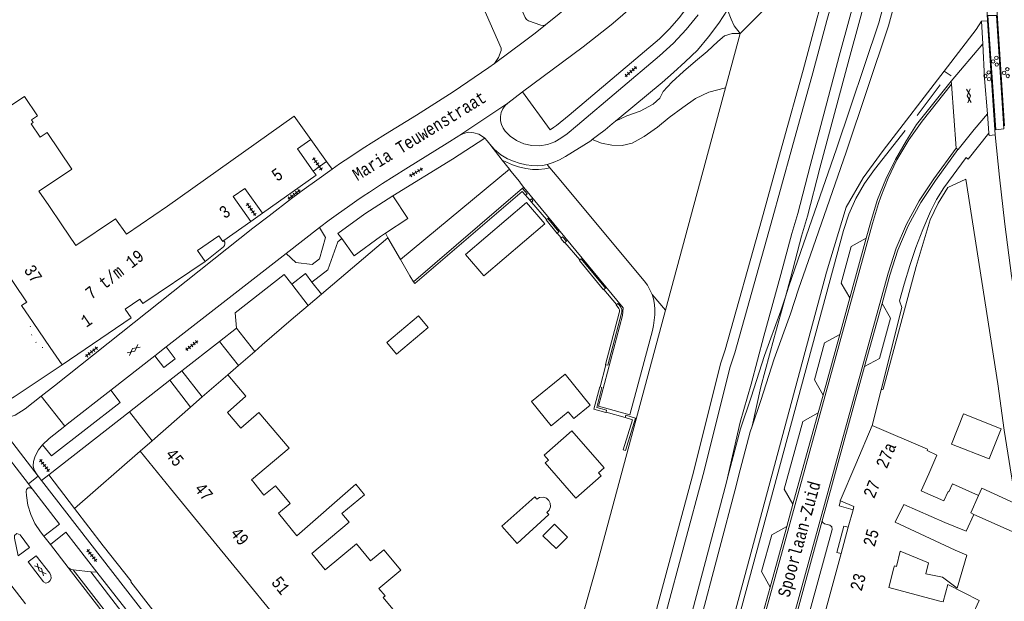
# Model space of a CAD drawing. Header units: metres. Extents: x 196790 to 198335, y 354523 to 356036.
# Tile 21 of 105: x 197160 to 197305, y 355465 to 355551. Entities that reach past the tile are written whole.
import ezdxf

# ---------------------------------------------------------------- set-up
doc = ezdxf.new("R2010")
doc.units = ezdxf.units.M
for name, pattern in [('DGN Style 1', [1.160006, 0.00193, -1.158076]), ('DGN Style 2', [186.027128, 111.616277, -74.410851]), ('DGN Style 3', [260.437979, 186.027128, -74.410851])]:
    doc.linetypes.add(name, pattern=pattern)
for name, color, linetype, lineweight in [('afdak', 252, 'DGN Style 2', 18), ('bij- of bedrijfsgebouw', 252, 'Continuous', 18), ('cultuurscheiding', 252, 'Continuous', 18), ('functiescheiding', 252, 'Continuous', 18), ('heg of haag', 252, 'Continuous', 18), ('hoofdgebouw', 252, 'Continuous', 18), ('huisnummer BAG', 252, 'Continuous', 18), ('kant asfaltverharding', 252, 'Continuous', 18), ('kant betonverharding', 252, 'Continuous', 18), ('kant klinkerverharding', 252, 'Continuous', 18), ('kant muur (extern)', 252, 'Continuous', 18), ('kant tegelverharding', 252, 'Continuous', 18), ('molgoot', 252, 'DGN Style 3', 18), ('overig WOZ', 252, 'DGN Style 1', 18), ('overige afscheidingen', 252, 'Continuous', 18), ('raster', 252, 'Continuous', 18), ('schutting', 252, 'Continuous', 18), ('spoorrail', 252, 'Continuous', 18), ('straatnaam', 252, 'Continuous', 18), ('T22_berm', 252, 'DGN Style 2', 18), ('taludlijn', 252, 'Continuous', 18), ('tuinhuis', 252, 'DGN Style 2', 18), ('verh asfaltsymbool', 2, 'Continuous', 0), ('verh betonsymbool', 2, 'Continuous', 0), ('verh tegelsymbool', 2, 'Continuous', 0), ('vlakafsluiter grijs', 252, 'DGN Style 2', 18), ('vlakafsluiter groen', 252, 'DGN Style 2', 18), ('zwembad', 252, 'DGN Style 2', 18)]:
    doc.layers.add(name, color=color, linetype=linetype, lineweight=lineweight)
doc.styles.add('Style-Courier New', font='cour.ttf')

# ---------------------------------------------------------------- blocks, each defined once
blk = doc.blocks.new('S612')
at = {"layer": 'verh asfaltsymbool', "color": 252}
for p, q in [((-0.99, -0.26), (0.01, 0.24)), ((0.01, -0.26), (-0.99, 0.24)), ((0.01, 0.24), (1.01, -0.26)), ((1.01, 0.24), (0.01, -0.26))]:
    blk.add_line(p, q, dxfattribs=at)
blk = doc.blocks.new('S621')
at = {"layer": 'verh betonsymbool', "color": 252, "linetype": 'Continuous', "lineweight": 0}
for centre in [(-0.48, 0.24), (0.52, 0.24), (0.02, -0.26)]:
    blk.add_circle(centre, 0.25, dxfattribs=at)
blk = doc.blocks.new('S642')
at = {"layer": 'verh tegelsymbool', "color": 252}
for p, q in [((-1.12, 0), (1.12, 0)), ((-0.9, -0.25), (-0.9, 0.25)), ((-0.45, -0.25), (-0.45, 0.25)), ((0, -0.25), (0, 0.25)), ((0.45, -0.25), (0.45, 0.25)), ((0.9, -0.25), (0.9, 0.25))]:
    blk.add_line(p, q, dxfattribs=at)

msp = doc.modelspace()

# ---------------------------------------------------------------- linework, layer by layer
at = {"layer": 'afdak'}
for p, q in [((197202.868, 355533.251), (197205.197, 355529.999)), ((197205.197, 355529.999), (197203.213, 355528.601)), ((197225.688, 355516.306), (197234.687, 355523.966)), ((197234.687, 355523.966), (197237.356, 355520.83)), ((197194.037, 355521.163), (197195.745, 355522.391)), ((197237.356, 355520.83), (197228.358, 355513.17)), ((197228.358, 355513.17), (197225.688, 355516.306)), ((197218.732, 355507.257), (197214.07, 355503.322)), ((197220.176, 355505.546), (197218.732, 355507.257)), ((197215.513, 355501.611), (197220.176, 355505.546)), ((197214.07, 355503.322), (197215.513, 355501.611))]:
    msp.add_line(p, q, dxfattribs=at)
at = {"layer": 'afdak', "flags": 128}
msp.add_lwpolyline([(197300.644, 355478.017), (197307.165, 355475.102), (197306.647, 355479.688), (197301.797, 355481.85), (197301.321, 355480.781)], dxfattribs=at)
at = {"layer": 'bij- of bedrijfsgebouw'}
msp.add_line((197301.321, 355480.781), (197300.181, 355478.224), dxfattribs=at)
at = {"layer": 'bij- of bedrijfsgebouw', "flags": 128}
for points in [[(197302.895, 355486.188), (197304.643, 355490.623), (197299.1, 355492.808), (197297.352, 355488.373), (197302.895, 355486.188)], [(197296.219, 355479.994), (197296.834, 355481.374), (197296.952, 355481.321), (197297.477, 355482.499), (197301.321, 355480.781)]]:
    msp.add_lwpolyline(points, dxfattribs=at)
at = {"layer": 'cultuurscheiding'}
msp.add_line((197216.074, 355515.566), (197232.144, 355528.888), dxfattribs=at)
at = {"layer": 'functiescheiding', "flags": 128}
msp.add_lwpolyline([(197238.127, 355529.086), (197237.38, 355528.951), (197236.42, 355528.848), (197235.552, 355528.854), (197234.553, 355528.966), (197233.479, 355529.231), (197232.605, 355529.522), (197231.724, 355529.926), (197231.094, 355530.221)], dxfattribs=at)
at = {"layer": 'heg of haag'}
for p, q in [((197292.283, 355536.798), (197295.68, 355541.309)), ((197299.433, 355527.408), (197304.157, 355497.243))]:
    msp.add_line(p, q, dxfattribs=at)
at = {"layer": 'heg of haag', "flags": 128}
msp.add_lwpolyline([(197245.9, 355388.51), (197281.409, 355519.828), (197282.194, 355522.241), (197283.226, 355524.573), (197284.489, 355526.789), (197285.962, 355528.855), (197290.515, 355534.601)], dxfattribs=at)
at = {"layer": 'hoofdgebouw'}
for p, q in [((197167.299, 355528.635), (197162.758, 355525.631)), ((197162.758, 355525.631), (197164.222, 355523.517)), ((197193.155, 355526.047), (197191.444, 355524.841)), ((197193.155, 355526.047), (197195.745, 355522.391)), ((197166.147, 355520.675), (197164.222, 355523.517)), ((197191.444, 355524.841), (197194.037, 355521.163)), ((197194.037, 355521.163), (197190.059, 355518.358)), ((197157.286, 355514.733), (197160.97, 355509.338)), ((197164.45, 355502.607), (197161.948, 355506.267)), ((197164.45, 355502.607), (197166.196, 355500.053)), ((197186.856, 355495.312), (197190.632, 355498.584)), ((197193.307, 355495.425), (197190.632, 355498.584)), ((197185.146, 355493.83), (197186.856, 355495.312)), ((197193.307, 355495.425), (197190.606, 355493.02)), ((197179.467, 355488.846), (197185.146, 355493.83)), ((197190.606, 355493.02), (197192.53, 355490.735)), ((197285.665, 355491.113), (197283.245, 355485.426)), ((197293.809, 355487.628), (197285.665, 355491.113)), ((197177.71, 355487.303), (197179.467, 355488.846)), ((197182.176, 355481.845), (197177.71, 355487.303)), ((197194.297, 355482.898), (197194.443, 355482.721)), ((197182.176, 355481.845), (197186.606, 355476.431)), ((197296.219, 355479.994), (197292.961, 355481.447)), ((197280.987, 355479.985), (197282.949, 355479.189)), ((197282.818, 355478.706), (197282.122, 355476.143)), ((197282.949, 355479.189), (197282.818, 355478.706)), ((197300.181, 355478.224), (197300.644, 355478.017)), ((197186.606, 355476.431), (197193.093, 355468.502)), ((197282.122, 355476.143), (197281.067, 355472.26)), ((197297.874, 355472.721), (197289.034, 355476.854)), ((197281.063, 355472.247), (197279.305, 355465.775)), ((197281.067, 355472.26), (197281.063, 355472.247)), ((197289.79, 355472.601), (197293.964, 355470.852)), ((197193.093, 355468.502), (197197.249, 355463.423)), ((197279.305, 355465.775), (197277.869, 355460.488))]:
    msp.add_line(p, q, dxfattribs=at)
at = {"layer": 'hoofdgebouw', "flags": 128}
for points in [[(197157.873, 355537.824), (197157.921, 355537.753), (197160.658, 355539.605), (197162.588, 355536.753), (197161.681, 355536.14), (197161.943, 355535.751), (197161.632, 355535.541), (197162.949, 355533.598)], [(197175.68, 355519.325), (197181.728, 355523.442), (197200.43, 355536.694), (197202.868, 355533.251)], [(197162.949, 355533.598), (197163.977, 355534.293), (197167.649, 355528.87), (197167.299, 355528.635)], [(197203.213, 355528.601), (197200.911, 355531.863), (197202.868, 355533.251)], [(197195.745, 355522.391), (197203.646, 355527.987), (197203.213, 355528.601)], [(197166.147, 355520.675), (197168.219, 355517.614), (197174.071, 355521.557), (197175.68, 355519.325)], [(197190.059, 355518.358), (197189.873, 355518.227), (197189.298, 355519.043), (197186.164, 355516.919), (197187.275, 355515.28)], [(197166.196, 355500.053), (197176.371, 355506.965), (197175.483, 355508.272), (197177.641, 355509.738), (197178.099, 355509.063), (197187.275, 355515.28)], [(197161.948, 355506.267), (197160.233, 355508.776), (197160.997, 355509.298), (197160.97, 355509.338)], [(197192.53, 355490.735), (197192.546, 355490.716), (197195.212, 355493), (197199.692, 355487.747), (197194.14, 355483.09), (197194.297, 355482.898)], [(197293.998, 355483.977), (197295.175, 355486.733), (197293.728, 355487.417), (197293.809, 355487.628)], [(197283.245, 355485.426), (197280.939, 355480.004), (197280.987, 355479.985)], [(197293.998, 355483.977), (197292.885, 355481.48), (197292.961, 355481.447)], [(197200.809, 355474.869), (197198.12, 355478.178), (197199.837, 355479.596), (197197.66, 355482.24), (197195.949, 355480.829), (197194.443, 355482.721)], [(197204.995, 355469.83), (197203.042, 355472.235), (197208.512, 355476.878), (197207.467, 355478.146), (197210.776, 355480.88), (197209.491, 355482.481), (197200.809, 355474.869)], [(197296.353, 355476.838), (197290.296, 355479.485), (197289.034, 355476.854)], [(197300.644, 355478.017), (197299.522, 355475.525), (197296.353, 355476.838)], [(197204.995, 355469.83), (197209.611, 355473.678), (197211.685, 355471.188)], [(197211.685, 355471.188), (197213.645, 355472.807), (197216.136, 355469.786), (197212.898, 355467.111)], [(197297.874, 355472.721), (197299.6, 355472.018), (197298.174, 355467.125), (197296.026, 355468.746), (197293.536, 355469.268), (197293.964, 355470.852)], [(197289.79, 355472.601), (197289.206, 355470.351), (197288.928, 355470.408), (197288.86, 355470.143)], [(197288.86, 355470.143), (197288.112, 355467.226), (197295.627, 355465.229)], [(197212.898, 355467.111), (197213.816, 355465.999), (197213.552, 355465.781), (197218.999, 355459.182)], [(197299.178, 355460.396), (197301.402, 355465.309), (197296.786, 355467.661), (197296.106, 355465.102), (197295.627, 355465.229)]]:
    msp.add_lwpolyline(points, dxfattribs=at)
at = {"layer": 'kant asfaltverharding'}
for p, q in [((197297.304, 355541.866), (197301.953, 355547.374)), ((197297.339, 355541.386), (197297.304, 355541.866)), ((197298.035, 355531.959), (197297.339, 355541.386)), ((197231.916, 355538.625), (197234.102, 355540.259)), ((197298.292, 355531.769), (197298.035, 355531.959)), ((197199.223, 355516.473), (197204.136, 355520.299)), ((197199.223, 355516.473), (197181.548, 355502.688)), ((197181.548, 355502.688), (197179.866, 355501.377)), ((197179.866, 355501.377), (197173.367, 355496.307)), ((197163.12, 355495.415), (197166.612, 355491.006)), ((197161.231, 355482.513), (197153.676, 355492.259)), ((197161.231, 355482.513), (197161.799, 355481.779)), ((197161.799, 355481.779), (197161.84, 355481.727)), ((197164.461, 355473.559), (197163.502, 355474.794)), ((197167.084, 355470.185), (197164.461, 355473.559)), ((197160.802, 355464.816), (197156.936, 355469.786)), ((197214.478, 355409.119), (197167.084, 355470.185)), ((197170.431, 355469.565), (197167.844, 355469.852)), ((197175.022, 355463.624), (197170.431, 355469.565))]:
    msp.add_line(p, q, dxfattribs=at)
at = {"layer": 'kant asfaltverharding', "flags": 128}
for points in [[(197259.35, 355562.412), (197257.357, 355559.695), (197256.367, 355558.563), (197255.3, 355557.504), (197254.199, 355556.481), (197251.974, 355554.388), (197250.829, 355553.339), (197249.67, 355552.306), (197248.495, 355551.292), (197247.152, 355550.169), (197245.793, 355549.066), (197244.417, 355547.984), (197243.024, 355546.925), (197234.102, 355540.259)], [(197237.464, 355550.149), (197239.503, 355551.785), (197240.812, 355552.857), (197242.111, 355553.94), (197242.353, 355554.144)], [(197259.963, 355551.631), (197258.233, 355549.467), (197256.339, 355547.444), (197254.3, 355545.581), (197242.205, 355535.366), (197240.647, 355534.081), (197239.754, 355533.45), (197238.831, 355532.912), (197237.774, 355532.526), (197236.623, 355532.337), (197235.436, 355532.37), (197234.277, 355532.631), (197233.209, 355533.098), (197232.28, 355533.733), (197231.518, 355534.482), (197231.207, 355534.922), (197230.972, 355535.444), (197230.842, 355536.027), (197230.836, 355536.638), (197230.958, 355537.237), (197231.197, 355537.784), (197231.527, 355538.252), (197231.916, 355538.625)], [(197247.808, 355535.975), (197248.327, 355536.412), (197254.674, 355541.668), (197256.352, 355543.147), (197258.056, 355544.694), (197259.863, 355546.433), (197261.511, 355548.362), (197263.025, 355550.384), (197264.297, 355552.382)], [(197229.944, 355544.455), (197234.379, 355547.744), (197235.927, 355548.94), (197237.464, 355550.149)], [(197229.944, 355544.455), (197229.126, 355543.871), (197223.859, 355540.266), (197218.473, 355536.842), (197213.866, 355534.021), (197212.158, 355532.959), (197210.465, 355531.873), (197208.784, 355530.769), (197207.112, 355529.652), (197205.994, 355528.887)], [(197298.312, 355531.796), (197300.668, 355534.712), (197302.633, 355537.015)], [(197247.808, 355535.975), (197247.32, 355535.562), (197246.271, 355534.683), (197245.14, 355533.859), (197244.349, 355533.233)], [(197204.136, 355520.299), (197205.592, 355521.375), (197206.93, 355522.345), (197208.276, 355523.303), (197209.631, 355524.248), (197210.569, 355524.887), (197211.514, 355525.515), (197213.416, 355526.754), (197215.152, 355527.862), (197216.9, 355528.952), (197222.984, 355532.702), (197224.7, 355533.798)], [(197228.519, 355533.432), (197228.326, 355533.616), (197227.664, 355534.036), (197226.902, 355534.257), (197226.11, 355534.312), (197225.362, 355534.141), (197224.7, 355533.798)], [(197229.254, 355532.556), (197228.886, 355533.08), (197228.519, 355533.432)], [(197237.726, 355529.573), (197237.031, 355529.443), (197236.288, 355529.373), (197235.475, 355529.406), (197234.608, 355529.522), (197233.611, 355529.744), (197232.754, 355530.037), (197231.846, 355530.415), (197230.889, 355530.969), (197229.957, 355531.788), (197229.254, 355532.556)], [(197244.349, 355533.233), (197244.145, 355533.072), (197240.411, 355530.767), (197239.518, 355530.261), (197238.623, 355529.883), (197237.726, 355529.573)], [(197163.12, 355495.415), (197165.065, 355496.934), (197194.339, 355520.175), (197196.743, 355522.011), (197200.03, 355524.539), (197201.874, 355525.921), (197203.733, 355527.282), (197205.994, 355528.887)], [(197173.367, 355496.307), (197166.946, 355491.3), (197166.612, 355491.006)], [(197163.502, 355474.794), (197163.003, 355475.436), (197162.198, 355476.644), (197161.572, 355477.971), (197161.148, 355479.375), (197160.937, 355480.811), (197160.897, 355481.363), (197160.955, 355481.684), (197161.194, 355481.907), (197161.518, 355481.943), (197161.799, 355481.779)], [(197161.408, 355473.154), (197160.022, 355474.992), (197159.53, 355475.193), (197159.17, 355474.912), (197159.158, 355474.517), (197159.714, 355471.895), (197161.408, 355473.154)], [(197163.455, 355468.059), (197163.813, 355467.869), (197164.195, 355468.005), (197164.445, 355468.265), (197164.583, 355468.633), (197164.557, 355469.025), (197164.394, 355469.347), (197162.381, 355471.922), (197161.203, 355471.008), (197163.455, 355468.059)]]:
    msp.add_lwpolyline(points, dxfattribs=at)
at = {"layer": 'kant betonverharding'}
for p, q in [((197301.775, 355550.679), (197302.652, 355550.733)), ((197301.953, 355547.374), (197301.775, 355550.679)), ((197302.853, 355534.178), (197302.633, 355537.015))]:
    msp.add_line(p, q, dxfattribs=at)
at = {"layer": 'kant betonverharding', "flags": 128}
for points in [[(197302.695, 355551.504), (197303.861, 355534.693), (197305.064, 355534.824), (197303.972, 355551.535), (197302.695, 355551.504)], [(197302.633, 355537.015), (197302.228, 355542.264), (197301.953, 355547.374)], [(197303.753, 355533.948), (197302.877, 355533.862), (197302.853, 355534.178)]]:
    msp.add_lwpolyline(points, dxfattribs=at)
at = {"layer": 'kant klinkerverharding'}
for p, q in [((197229.254, 355532.556), (197231.094, 355530.221)), ((197298.292, 355531.769), (197298.312, 355531.796)), ((197231.094, 355530.221), (197232.144, 355528.888)), ((197238.127, 355529.086), (197237.726, 355529.573)), ((197234.266, 355526.164), (197234.101, 355526.026)), ((197282.337, 355509.909), (197284.768, 355518.737)), ((197200.055, 355511.925), (197202.487, 355508.81)), ((197203, 355512.225), (197204.424, 355510.453)), ((197280.857, 355504.533), (197282.337, 355509.909)), ((197284.529, 355499.793), (197287.091, 355509.098)), ((197191.91, 355505.467), (197194.616, 355502.037)), ((197189.394, 355503.501), (197192.183, 355499.928)), ((197278.393, 355495.585), (197280.857, 355504.533)), ((197183.851, 355499.171), (197186.856, 355495.312)), ((197278.272, 355477.069), (197284.529, 355499.793)), ((197185.146, 355493.83), (197182.068, 355497.778)), ((197277.674, 355492.973), (197278.393, 355495.585)), ((197176.123, 355493.134), (197179.467, 355488.846)), ((197277.674, 355492.973), (197273.965, 355479.501)), ((197161.231, 355482.513), (197162.662, 355483.622)), ((197273.069, 355476.248), (197273.965, 355479.501)), ((197271.746, 355453.36), (197278.272, 355477.069)), ((197270.603, 355467.292), (197273.069, 355476.248)), ((197167.844, 355469.852), (197214.307, 355409.976)), ((197170.431, 355469.565), (197171.319, 355469.509)), ((197270.603, 355467.292), (197268.981, 355461.533))]:
    msp.add_line(p, q, dxfattribs=at)
at = {"layer": 'kant klinkerverharding', "flags": 128}
for points in [[(197207.563, 355588.892), (197226.915, 355567.471), (197227.742, 355566.25), (197228.419, 355564.94), (197234.491, 355551.237), (197234.693, 355550.95), (197234.99, 355550.763), (197236.769, 355550.077), (197237.125, 355550.031), (197237.464, 355550.149)], [(197203.519, 355585.816), (197222.206, 355565.198), (197223.267, 355563.816), (197224.094, 355562.282), (197230.944, 355546.702), (197230.948, 355546.364), (197230.519, 355545.327), (197229.944, 355544.455)], [(197297.304, 355541.866), (197292.196, 355535.445), (197290.701, 355533.094), (197289.072, 355530.31), (197287.651, 355527.404), (197286.451, 355524.4), (197285.48, 355521.324), (197284.768, 355518.737)], [(197287.091, 355509.098), (197288.243, 355513.281), (197289.44, 355516.968), (197290.971, 355520.546), (197292.819, 355523.972), (197294.96, 355527.203), (197298.292, 355531.769)], [(197232.144, 355528.888), (197232.37, 355528.601), (197233.627, 355527.073), (197233.809, 355526.814), (197234.266, 355526.164)], [(197253.217, 355510.412), (197252.876, 355511.107), (197252.49, 355511.793), (197252.01, 355512.408), (197239.205, 355527.776), (197238.127, 355529.086)], [(197214.967, 355524.934), (197217.197, 355521.591), (197213.9, 355519.429)], [(197234.266, 355526.164), (197248.923, 355508.462), (197248.808, 355507.311), (197245.266, 355493.938), (197249.929, 355492.663), (197253.254, 355505.104), (197253.412, 355505.83), (197253.511, 355506.611), (197253.576, 355507.434), (197253.595, 355508.179), (197253.541, 355508.941), (197253.397, 355509.753), (197253.217, 355510.412)], [(197213.9, 355519.429), (197213.165, 355518.947), (197209.271, 355516.105), (197207.449, 355518.658)], [(197284.768, 355518.737), (197282.548, 355517.505), (197281.054, 355512.087), (197282.337, 355509.909)], [(197284.529, 355499.793), (197286.723, 355501.002), (197288.359, 355506.911), (197287.091, 355509.098)], [(197280.857, 355504.533), (197278.62, 355503.281), (197277.122, 355497.862), (197278.393, 355495.585)], [(197163.12, 355495.415), (197160.766, 355493.553), (197159.261, 355492.644), (197157.595, 355492.085), (197156.884, 355492.164), (197156.193, 355492.419), (197155.584, 355492.835), (197155.107, 355493.368)], [(197273.965, 355479.501), (197272.678, 355481.729), (197275.426, 355491.715), (197277.674, 355492.973)], [(197166.612, 355491.006), (197164.284, 355489.193), (197163.318, 355488.283)], [(197162.662, 355483.622), (197162.405, 355483.97), (197162.098, 355484.525), (197161.944, 355485.163), (197161.968, 355485.82), (197162.157, 355486.425), (197162.27, 355486.668), (197162.737, 355487.513), (197163.318, 355488.283)], [(197275.537, 355460.367), (197279.758, 355475.779), (197279.712, 355476.164), (197279.41, 355476.407), (197278.631, 355476.639), (197278.388, 355476.801), (197278.272, 355477.069)], [(197273.069, 355476.248), (197270.825, 355474.991), (197269.329, 355469.572), (197270.603, 355467.292)], [(197167.084, 355470.185), (197167.42, 355469.954), (197167.816, 355469.855), (197167.844, 355469.852)]]:
    msp.add_lwpolyline(points, dxfattribs=at)
at = {"layer": 'kant muur (extern)'}
for p, q in [((197204.424, 355510.453), (197214.212, 355518.76)), ((197214.212, 355518.76), (197216.074, 355515.566)), ((197216.074, 355515.566), (197217.483, 355513.149)), ((197217.483, 355513.149), (197217.988, 355512.283)), ((197202.487, 355508.81), (197204.424, 355510.453)), ((197192.183, 355499.928), (197194.616, 355502.037)), ((197194.616, 355502.037), (197195.709, 355502.984)), ((197190.632, 355498.584), (197192.183, 355499.928))]:
    msp.add_line(p, q, dxfattribs=at)
at = {"layer": 'kant muur (extern)', "flags": 128}
for points in [[(197234.101, 355526.026), (197234.066, 355526.066), (197217.988, 355512.283)], [(197217.988, 355512.283), (197218.216, 355512.017), (197234.029, 355525.574), (197234.515, 355525.032), (197234.533, 355525.048)], [(197234.533, 355525.048), (197234.769, 355525.26), (197234.101, 355526.026)], [(197235.15, 355524.328), (197235.141, 355524.32), (197235.385, 355524.02), (197235.401, 355524.034)], [(197235.401, 355524.034), (197235.611, 355524.22), (197235.389, 355524.522), (197235.15, 355524.328)], [(197237.603, 355521.461), (197237.548, 355521.419), (197239.183, 355519.422), (197239.199, 355519.436)], [(197239.199, 355519.436), (197239.445, 355519.645), (197237.798, 355521.612), (197237.603, 355521.461)], [(197240.331, 355518.068), (197240.288, 355518.03), (197239.715, 355518.677), (197239.804, 355518.762)], [(197240.331, 355518.068), (197240.551, 355518.263), (197239.97, 355518.918), (197239.804, 355518.762)], [(197242.554, 355515.511), (197242.47, 355515.441), (197246.04, 355511.111), (197246.08, 355511.144)], [(197246.08, 355511.144), (197246.31, 355511.334), (197242.74, 355515.664), (197242.554, 355515.511)], [(197247.932, 355508.925), (197247.885, 355508.89), (197248.292, 355508.351), (197248.365, 355508.159), (197248.367, 355507.879), (197248.355, 355507.703), (197246.314, 355500.087), (197246.378, 355500.07)], [(197246.378, 355500.07), (197246.652, 355499.996), (197248.702, 355507.645), (197248.717, 355507.868), (197248.715, 355508.225), (197248.601, 355508.522), (197248.165, 355509.101), (197247.932, 355508.925)], [(197195.709, 355502.984), (197199.961, 355506.666), (197202.487, 355508.81)], [(197246.397, 355493.084), (197246.382, 355493.03), (197244.606, 355493.518), (197245.465, 355496.816), (197245.526, 355496.8)], [(197245.526, 355496.8), (197245.804, 355496.728), (197245.032, 355493.764), (197246.475, 355493.368), (197246.397, 355493.084)], [(197249.228, 355492.308), (197249.325, 355492.618), (197250.758, 355492.169), (197249.266, 355487.41), (197248.932, 355487.515), (197250.323, 355491.952), (197249.224, 355492.296), (197249.228, 355492.308)]]:
    msp.add_lwpolyline(points, dxfattribs=at)
at = {"layer": 'kant tegelverharding'}
for p, q in [((197205.197, 355529.999), (197202.868, 355533.251)), ((197205.994, 355528.887), (197205.197, 355529.999)), ((197191.91, 355505.467), (197189.394, 355503.501)), ((197189.394, 355503.501), (197183.851, 355499.171)), ((197183.851, 355499.171), (197182.068, 355497.778)), ((197182.068, 355497.778), (197176.123, 355493.134)), ((197286.976, 355496.346), (197285.665, 355491.113)), ((197176.123, 355493.134), (197164.24, 355483.843)), ((197162.662, 355483.622), (197163.151, 355482.992)), ((197164.24, 355483.843), (197168.015, 355478.879)), ((197175.572, 355464.028), (197171.319, 355469.509))]:
    msp.add_line(p, q, dxfattribs=at)
at = {"layer": 'kant tegelverharding', "flags": 128}
for points in [[(197234.102, 355540.259), (197238.173, 355534.679), (197238.633, 355535.008), (197239.109, 355535.315), (197240.964, 355536.829), (197254.286, 355548.077), (197255.78, 355549.581), (197257.181, 355551.178), (197258.48, 355552.858), (197259.67, 355554.613), (197259.695, 355554.653), (197261.506, 355557.877), (197263.01, 355561.273)], [(197302.853, 355534.178), (197299.785, 355530.367), (197299.493, 355530.577), (197296.19, 355526.11), (197295.104, 355524.427), (197294.238, 355522.62), (197293.117, 355520.013), (197292.097, 355517.362), (197291.18, 355514.674), (197290.368, 355511.954), (197289.683, 355509.486), (197290.02, 355508.49), (197286.976, 355496.346)], [(197214.967, 355524.934), (197223.745, 355530.352), (197228.519, 355533.432)], [(197214.967, 355524.934), (197210.834, 355522.278), (197206.859, 355519.39), (197207.449, 355518.658)], [(197199.223, 355516.473), (197200.673, 355515.134), (197203.051, 355514.849), (197204.154, 355515.67), (197205.015, 355518.811), (197204.136, 355520.299)], [(197187.275, 355515.28), (197189.973, 355517.45), (197190.13, 355517.635), (197190.208, 355517.886), (197190.178, 355518.147), (197190.059, 355518.358)], [(197203, 355512.225), (197205.392, 355514.057), (197206.831, 355518.174), (197207.449, 355518.658)], [(197200.055, 355511.925), (197198.95, 355513.342), (197191.713, 355507.703), (197191.91, 355505.467)], [(197200.055, 355511.925), (197202.066, 355513.531), (197203, 355512.225)], [(197179.866, 355501.377), (197181.178, 355499.65), (197182.863, 355500.943), (197181.548, 355502.688)], [(197156.9, 355494.813), (197157.509, 355494.778), (197158.101, 355494.861), (197158.647, 355495.045), (197159.125, 355495.311), (197166.196, 355500.053)], [(197163.318, 355488.283), (197164.634, 355486.631), (197174.735, 355494.512), (197173.367, 355496.307)], [(197163.151, 355482.992), (197224.748, 355403.629), (197234.032, 355391.467)], [(197161.84, 355481.727), (197165.827, 355476.583), (197163.502, 355474.794)], [(197280.987, 355479.985), (197280.767, 355479.274), (197282.818, 355478.706)], [(197168.015, 355478.879), (197172.245, 355473.363), (197176.397, 355468.16), (197176.337, 355468.086), (197201.219, 355436.063), (197203.977, 355432.487), (197207.271, 355428.334), (197212.995, 355421.21), (197212.91, 355421.133), (197216.868, 355416.23), (197217.296, 355415.76), (197223.538, 355408.211), (197223.869, 355408.48), (197227.051, 355404.511), (197230.284, 355400.962)], [(197282.122, 355476.143), (197281.479, 355476.259), (197280.446, 355472.405), (197281.063, 355472.247)], [(197171.319, 355469.509), (197166.765, 355475.376), (197164.461, 355473.559)]]:
    msp.add_lwpolyline(points, dxfattribs=at)
at = {"layer": 'molgoot', "flags": 128}
for points in [[(197297.339, 355541.386), (197293.026, 355535.975), (197291.025, 355533.201), (197289.282, 355530.258), (197288.015, 355527.563), (197287.464, 355526.18), (197286.934, 355524.789), (197286.59, 355523.827), (197286.272, 355522.857), (197285.976, 355521.88), (197285.696, 355520.898), (197250.683, 355393.673), (197251.756, 355391.752), (197246.768, 355376.433), (197246.506, 355376.059), (197246.08, 355375.894)], [(197298.035, 355531.959), (197294.723, 355527.446), (197292.573, 355524.22), (197290.718, 355520.797), (197289.184, 355517.219), (197287.986, 355513.532), (197249.519, 355373.741), (197249.363, 355372.713), (197249.451, 355371.676)]]:
    msp.add_lwpolyline(points, dxfattribs=at)
at = {"layer": 'overig WOZ', "flags": 128}
msp.add_lwpolyline([(197164.45, 355502.607), (197163.968, 355502.277), (197162.94, 355502.798), (197162.482, 355503.198), (197162.094, 355503.677), (197161.794, 355504.216), (197161.594, 355504.79), (197161.494, 355505.938), (197161.948, 355506.267)], dxfattribs=at)
at = {"layer": 'overige afscheidingen'}
msp.add_line((197177.71, 355487.303), (197168.015, 355478.879), dxfattribs=at)
at = {"layer": 'raster'}
for p, q in [((197266.185, 355548.851), (197269.375, 355552.073)), ((197266.185, 355548.851), (197264.026, 355540.851)), ((197300.992, 355549.44), (197296.276, 355543.316)), ((197296.276, 355543.316), (197297.27, 355542.617)), ((197255.19, 355508.114), (197264.026, 355540.851)), ((197244.995, 355470.342), (197255.19, 355508.114)), ((197237.893, 355444.999), (197244.995, 355470.342))]:
    msp.add_line(p, q, dxfattribs=at)
at = {"layer": 'raster', "flags": 128}
for points in [[(197243.831, 355383.362), (197278.918, 355513.718), (197281.812, 355523.287), (197284.294, 355527.621), (197287.28, 355531.633), (197296.276, 355543.316)], [(197287.261, 355496.484), (197292.126, 355514.553), (197294.19, 355521.403), (197295.381, 355523.869), (197296.819, 355526.199), (197299.433, 355527.408)], [(197304.157, 355497.243), (197305.115, 355490.425), (197306.189, 355483.624), (197307.378, 355476.842), (197308.683, 355470.082)]]:
    msp.add_lwpolyline(points, dxfattribs=at)
at = {"layer": 'schutting'}
for p, q in [((197235.15, 355524.328), (197234.533, 355525.048)), ((197237.603, 355521.461), (197235.401, 355524.034)), ((197239.199, 355519.436), (197239.804, 355518.762)), ((197242.554, 355515.511), (197240.331, 355518.068)), ((197247.932, 355508.925), (197246.08, 355511.144)), ((197245.526, 355496.8), (197246.378, 355500.07)), ((197249.228, 355492.308), (197246.397, 355493.084))]:
    msp.add_line(p, q, dxfattribs=at)
at = {"layer": 'spoorrail'}
for p, q in [((197302.652, 355550.733), (197303.753, 355533.948)), ((197239.213, 355388.674), (197264.148, 355482.781)), ((197240.665, 355388.283), (197265.652, 355482.39))]:
    msp.add_line(p, q, dxfattribs=at)
at = {"layer": 'spoorrail', "flags": 128}
for points in [[(197237.619, 355403.328), (197242.606, 355422.289), (197246.931, 355438.635), (197253.678, 355463.439), (197259.285, 355484.252), (197263.288, 355500.196), (197263.945, 355502.247), (197269.308, 355521.331), (197272.357, 355532.345), (197275.459, 355543.464), (197277.509, 355551.166), (197279.271, 355557.396), (197281.61, 355566.202), (197282.451, 355569.146), (197282.555, 355569.6)], [(197239.077, 355402.93), (197244.057, 355421.907), (197248.379, 355438.247), (197255.126, 355463.048), (197260.737, 355483.874), (197264.717, 355499.738), (197265.382, 355501.815), (197270.753, 355520.928), (197273.802, 355531.943), (197276.906, 355543.07), (197278.956, 355550.769), (197280.717, 355557), (197283.056, 355565.804), (197283.904, 355568.772), (197283.999, 355569.183)], [(197287.18, 355569.438), (197283.789, 355556.548), (197280.793, 355545.537), (197276.479, 355529.387), (197274.672, 355522.367), (197273.778, 355519.425), (197272.194, 355513.35), (197269.681, 355504.273), (197267.803, 355497.219), (197266.154, 355491.585), (197264.148, 355482.781)], [(197288.451, 355568.371), (197285.238, 355556.161), (197282.241, 355545.147), (197277.93, 355529.007), (197276.116, 355521.962), (197275.222, 355519.018), (197273.645, 355512.972), (197272.841, 355510.066)], [(197291.042, 355566.195), (197290.232, 355563.574), (197288.55, 355557.606), (197286.605, 355550.43), (197280.401, 355531.872), (197275.512, 355517.861), (197273.356, 355511.657), (197272.841, 355510.066)], [(197267.956, 355491.027), (197269.223, 355494.791), (197271.193, 355500.929), (197273.6, 355507.541), (197274.778, 355511.18), (197276.928, 355517.368), (197281.82, 355531.387), (197288.041, 355549.996), (197289.996, 355557.207), (197291.671, 355563.149), (197292.289, 355565.149)], [(197302.53, 355556.551), (197302.586, 355551.739), (197302.652, 355550.733)], [(197304.082, 355552.07), (197304.085, 355551.797), (197305.169, 355535.242)], [(197303.753, 355533.948), (197304.435, 355527.71), (197305.225, 355520.783), (197306.202, 355513.149), (197307.206, 355507.021), (197308.389, 355500), (197310.17, 355489.816), (197311.045, 355485.437), (197313.599, 355472.925), (197315.487, 355464.301), (197317.798, 355454.582), (197319.726, 355447.015), (197321.839, 355439.184), (197329.67, 355413.538), (197330.983, 355409.902), (197333.641, 355402.696), (197339.05, 355388.586), (197341.437, 355382.636), (197342.401, 355380.299), (197345.491, 355373.168), (197348.99, 355365.561), (197350.972, 355361.408)], [(197264.148, 355482.781), (197264.501, 355484.141), (197266.229, 355490.599), (197267.798, 355495.26), (197269.773, 355501.415), (197272.181, 355508.026), (197272.841, 355510.066)], [(197272.841, 355510.066), (197271.129, 355503.88), (197269.248, 355496.815), (197267.956, 355491.027)], [(197267.956, 355491.027), (197267.666, 355490.165), (197265.925, 355483.661), (197265.652, 355482.39)]]:
    msp.add_lwpolyline(points, dxfattribs=at)
at = {"layer": 'T22_berm'}
msp.add_line((197287.261, 355496.484), (197286.976, 355496.346), dxfattribs=at)
at = {"layer": 'taludlijn', "flags": 128}
for points in [[(197266.185, 355548.851), (197265.303, 355549.993), (197264.861, 355550.995), (197264.297, 355552.382)], [(197247.808, 355535.975), (197249.474, 355536.752), (197251.432, 355537.441), (197253.329, 355538.453), (197254.349, 355539.355), (197254.833, 355540.333), (197256.107, 355541.684), (197257.798, 355543.294), (197259.583, 355544.781), (197261.321, 355546.226), (197262.891, 355547.693), (197263.883, 355548.519), (197264.994, 355548.876), (197266.185, 355548.851)], [(197244.349, 355533.233), (197245.74, 355532.692), (197247.264, 355532.419), (197248.788, 355532.347), (197250.245, 355532.727), (197252.039, 355533.684), (197253.979, 355535.076), (197255.725, 355536.506), (197257.745, 355537.992), (197259.582, 355539.297), (197261.545, 355540.214), (197264.026, 355540.851)]]:
    msp.add_lwpolyline(points, dxfattribs=at)
at = {"layer": 'tuinhuis'}
for p, q in [((197237.1, 355474.869), (197238.777, 355476.567)), ((197238.777, 355476.567), (197240.709, 355474.66)), ((197239.032, 355472.962), (197237.1, 355474.869)), ((197240.709, 355474.66), (197239.032, 355472.962))]:
    msp.add_line(p, q, dxfattribs=at)
at = {"layer": 'tuinhuis', "flags": 128}
for points in [[(197235.406, 355494.645), (197240.365, 355498.665), (197244.06, 355494.106), (197241.631, 355492.137), (197240.827, 355493.129), (197238.297, 355491.078), (197235.406, 355494.645)], [(197241.333, 355490.328), (197246.127, 355484.877), (197245.266, 355484.119), (197245.662, 355483.668), (197241.966, 355480.418), (197237.419, 355485.588), (197237.9, 355486.011), (197237.256, 355486.742), (197241.333, 355490.328)]]:
    msp.add_lwpolyline(points, dxfattribs=at)
at = {"layer": 'vlakafsluiter grijs'}
for p, q in [((197224.7, 355533.798), (197231.916, 355538.625)), ((197162.662, 355483.622), (197155.107, 355493.368)), ((197163.151, 355482.992), (197164.24, 355483.843))]:
    msp.add_line(p, q, dxfattribs=at)
at = {"layer": 'vlakafsluiter groen'}
for p, q in [((197300.992, 355549.44), (197301.775, 355550.679)), ((197214.212, 355518.76), (197213.9, 355519.429)), ((197253.217, 355510.412), (197255.19, 355508.114))]:
    msp.add_line(p, q, dxfattribs=at)
at = {"layer": 'zwembad'}
for p, q in [((197237.988, 355477.97), (197233.291, 355473.723)), ((197237.688, 355478.304), (197237.988, 355477.97))]:
    msp.add_line(p, q, dxfattribs=at)
at = {"layer": 'zwembad', "flags": 128}
for points in [[(197233.291, 355473.723), (197231.033, 355476.258), (197235.912, 355480.587), (197236.19, 355480.255)], [(197236.19, 355480.255), (197236.604, 355480.49), (197237.12, 355480.547), (197237.613, 355480.387), (197237.971, 355480.072), (197238.183, 355479.645), (197238.21, 355479.127), (197238.022, 355478.643), (197237.688, 355478.304)]]:
    msp.add_lwpolyline(points, dxfattribs=at)

# ---------------------------------------------------------------- block references
at = {"layer": 'verh asfaltsymbool'}
for p, rotation in [((197299.907, 355539.693), 274.244862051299), ((197176.739, 355502.247), 38.01566048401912), ((197162.986, 355469.864), 311.6763577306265)]:
    msp.add_blockref('S612', p, dxfattribs=dict(at, rotation=rotation))
at = {"layer": 'verh betonsymbool', "color": 7, "linetype": 'Continuous', "lineweight": 0}
for p, rotation in [((197303.741, 355544.794), 273.6120749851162), ((197305.361, 355543.115), 273.6120749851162), ((197302.605, 355542.648), 273.5548886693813)]:
    msp.add_blockref('S621', p, dxfattribs=dict(at, rotation=rotation))
at = {"layer": 'verh tegelsymbool'}
for p, rotation in [((197250.052, 355543.257), 40.17242342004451), ((197203.845, 355529.658), 305.5976314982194), ((197218.387, 355528.415), 31.67131852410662), ((197200.404, 355525.151), 36.86989764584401), ((197194.085, 355522.96), 125.3112134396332), ((197185.309, 355502.896), 37.93526324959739), ((197170.536, 355501.949), 38.46294706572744), ((197163.606, 355485.216), 307.8900628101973), ((197170.575, 355471.957), 307.8900628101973)]:
    msp.add_blockref('S642', p, dxfattribs=dict(at, rotation=rotation))

# ---------------------------------------------------------------- texts
at = {"layer": 'huisnummer BAG', "style": 'Style-Courier New', "width": 0.694444}
for s, rotation, p in [('5', 35.31121, (197197.909, 355526.986)), ('3', 35.18454, (197190.173, 355521.497)), ('37', 304.24601, (197160.48, 355513.993)), ('7 t/m 19', 37.60354, (197170.503, 355509.605)), ('1', 34.19864, (197169.757, 355505.493)), ('45', 309.43862, (197181.328, 355486.811)), ('27a', 67.17746, (197287.785, 355484.634)), ('47', 309.43862, (197185.613, 355481.733)), ('27', 67.17746, (197285.923, 355480.241)), ('49', 309.43862, (197190.901, 355475.167)), ('25', 74.57403, (197286, 355473.128)), ('51', 309.43862, (197196.938, 355467.937)), ('23', 74.57403, (197284.079, 355466.595))]:
    msp.add_text(s, height=1.8, rotation=rotation, dxfattribs=at).set_placement(p)
at = {"layer": 'straatnaam', "style": 'Style-Courier New', "width": 0.694444}
for s, rotation, p in [('Maria Teuwenstraat', 31.67132, (197209.738, 355527.107)), ('Spoorlaan-Zuid', 74.69968, (197273.422, 355465.67))]:
    msp.add_text(s, height=1.8, rotation=rotation, dxfattribs=at).set_placement(p)

doc.saveas('drawing.dxf')
